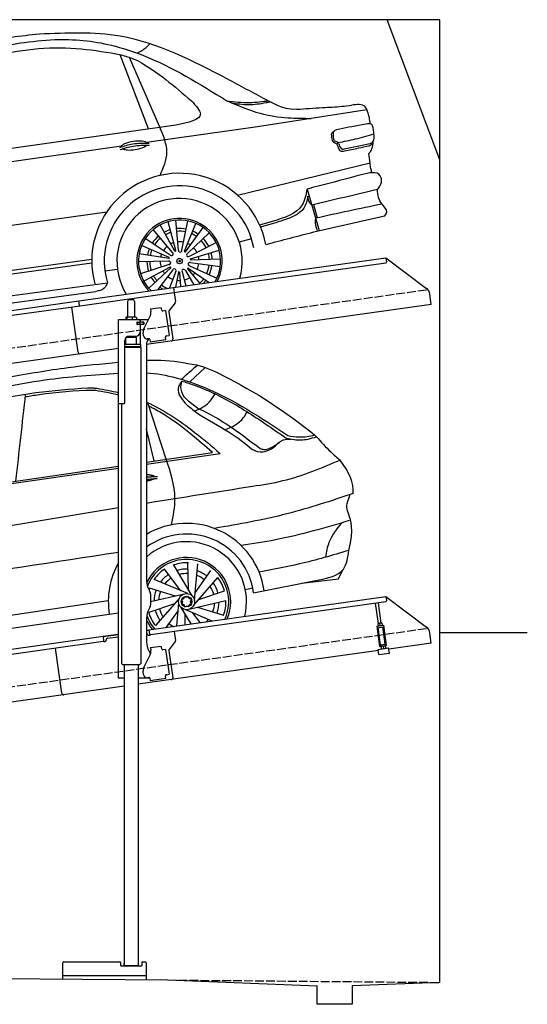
# Model space of a CAD drawing. Extents: x 524 to 6324, y 115 to 5740.
# Tile 3 of 3: x 3424 to 6324, y 115 to 5740. Entities that reach past the tile are written whole.
import ezdxf

# ---------------------------------------------------------------- set-up
doc = ezdxf.new("R2010")
doc.units = 0
doc.header["$LTSCALE"] = 10
doc.header["$MEASUREMENT"] = 0
doc.linetypes.add('GEN3', pattern=[6.25, 5, -1.25])
doc.layers.get('0').update_dxf_attribs({"linetype": 'CONTINUOUS'})
for name, color, linetype in [('3', 6, 'GEN3'), ('CAR', 1, 'CONTINUOUS'), ('SICHTBARE_KANTEN_DIN_', 7, 'CONTINUOUS')]:
    doc.layers.add(name, color=color, linetype=linetype)
doc.layers.add('AM_0', color=7, linetype='CONTINUOUS', lineweight=30)

# ---------------------------------------------------------------- blocks, each defined once
blk = doc.blocks.new('Car 175  EG')
at = {"layer": 'CAR'}
for p, q in [((17942.7, 2925.1), (18029.7, 3007.7)), ((17807.2, 2484.1), (17701.6, 2806.9)), ((17998.3, 2771.1), (17969.5, 2758.7)), ((17738.9, 2474.2), (17694.5, 2655.1)), ((18179.5, 2666.2), (18144.5, 2652.6)), ((17694.5, 2467.7), (18071.6, 2522.7)), ((17694.5, 2456.6), (18114.8, 2517.3)), ((15837.3, 2188.3), (17534.5, 2433.4)), ((15904.4, 2206.8), (17534.5, 2444.4)), ((17890.7, 1732.6), (17797.3, 1856.7)), ((17955.3, 1703.5), (17848.1, 1882.3)), ((17933.5, 1739.9), (17930.9, 1895.1)), ((17968.7, 1678.3), (17987, 1886)), ((17964.7, 1650.1), (18101.6, 1807.4)), ((17972.4, 1720.6), (18061.5, 1847.8)), ((18582, 1775.1), (18790.6, 1800.4)), ((18790.6, 1800.4), (18815.7, 1851.6)), ((18790.6, 1800.4), (18790.6, 1800.4)), ((17860.4, 1701.6), (17711.9, 1747)), ((17929.7, 1716), (17737.9, 1797.6)), ((18258.8, 1739.1), (18301.3, 1749.3)), ((18306.1, 1721.4), (18669.7, 1792.2)), ((17901.7, 1711.1), (17717.5, 1668.7)), ((17881.9, 1690.6), (17744.9, 1533.3)), ((17992.6, 1682.1), (18139.4, 1732.6)), ((18262.9, 1713), (18263.1, 1713.1)), ((17476, 1674.8), (15621.3, 1399.3)), ((17854, 1658.6), (17707.2, 1608.1)), ((17877.9, 1662.4), (17866.4, 1531.8)), ((17891.3, 1637.2), (17947.6, 1543.3)), ((17944.9, 1629.7), (18148.1, 1676.4)), ((17986.2, 1639.2), (18134.7, 1593.7)), ((15569.8, 1327.3), (17534.5, 1606.5)), ((17874.2, 1620.1), (17807.2, 1524.5)), ((17913.1, 1600.9), (17914.1, 1538.6)), ((17916.9, 1624.7), (18068.4, 1560.2)), ((17955.9, 1608.1), (17999.3, 1550.5))]:
    blk.add_line(p, q, dxfattribs=at)
for points in [[(17920.9, 1693.7), (17910, 1697.7), (17905.8, 1686.2)], [(17937.8, 1687.5), (17932, 1699.2), (17920.9, 1693.7)], [(17905.8, 1686.2), (17894.4, 1680.6), (17899.7, 1669.8)], [(17899.7, 1669.8), (17895.5, 1658.4), (17907.5, 1653.9)], [(17907.5, 1653.9), (17913.7, 1641.3), (17925.7, 1647.2)], [(17925.7, 1647.2), (17936.6, 1643.2), (17940.8, 1654.6)], [(17946.4, 1669.9), (17951.1, 1682.6), (17937.8, 1687.5)], [(17940.8, 1654.6), (17951.4, 1659.8), (17946.4, 1669.9)]]:
    blk.add_lwpolyline(points, dxfattribs=at)
for radius in [46.1, 30.3]:
    blk.add_circle((17923.3, 1670.4), radius, dxfattribs=at)
for centre, radius, start, end in [((17923.3, 1670.4), 447.3, 8.0671, 120.7621), ((17923.3, 1670.6), 386.1, 7.5724, 126.344), ((17923.3, 1670.4), 342.3, 345.8099, 131.9522), ((17923.3, 1670.4), 252, 337.145, 154.8531), ((17923.3, 1670.4), 447.3, 150.3599, 189.1903), ((17923.3, 1670.4), 240.7, 335.5176, 158.5341), ((17923.3, 1670.4), 224.9, 124.0717, 145.5368), ((17926.3, 1667.8), 224.9, 88.0717, 109.5368), ((17923.3, 1670.4), 186, 87.4635, 107.1092), ((17923.3, 1670.4), 186, 123.4635, 143.1092), ((17923.3, 1670.4), 160.5, 122.9034, 140.8524), ((17923.3, 1670.4), 160.5, 86.9034, 104.8524), ((17923.3, 1670.4), 160.5, 50.9034, 68.8524), ((17923.3, 1670.4), 186, 51.4635, 71.1092), ((17923.3, 1670.4), 224.9, 16.0717, 37.5368), ((17923.3, 1670.4), 224.9, 160.0717, 162.5691), ((17923.3, 1670.4), 160.5, 14.9034, 32.8524), ((17923.3, 1670.4), 186, 15.4635, 35.1092), ((17923.3, 1670.4), 186, 159.4635, 179.1092), ((17923.3, 1670.4), 160.5, 158.9034, 176.8524), ((17923.3, 1670.4), 160.5, 338.9034, 356.8524), ((17923.3, 1670.4), 186, 339.4635, 359.1092), ((17923.3, 1670.4), 224.9, 340.0717, 1.5368), ((17923.3, 1670.4), 240.7, 199.0232, 220.2006), ((17923.3, 1670.4), 224.9, 196.0717, 217.5368), ((17923.3, 1670.4), 186, 195.4635, 215.1092), ((17923.3, 1670.4), 160.5, 194.9034, 212.8524), ((17923.3, 1670.4), 252, 204.7758, 218.5906), ((17923.3, 1670.4), 186, 231.4635, 231.5763), ((17923.3, 1670.4), 160.5, 230.9034, 242.1976), ((17923.3, 1670.4), 160.5, 314.3716, 320.8524)]:
    blk.add_arc(centre, radius, start, end, dxfattribs=at)
for points, degree, knots in [([(16902.4, 2952.8), (17016.6, 2972.7), (17226.3, 3009.3), (17438, 3029.4), (17534.5, 3037.6)], 3, [0, 0, 0, 0, 347.738814, 638.059887, 638.059887, 638.059887, 638.059887]), ([(17694.5, 3049.3), (17721.9, 3050.5), (17817.8, 3052.9), (17912.6, 3035), (17980.2, 3022.2)], 3, [36.023232, 36.023232, 36.023232, 36.023232, 118.259253, 323.761641, 323.761641, 323.761641, 323.761641]), ([(17980.2, 3022.2), (18034.4, 3009.8), (18273.4, 2897.4), (18490.6, 2755.8), (18654.8, 2622.5)], 3, [0, 0, 0, 0, 159.874644, 787.271793, 787.271793, 787.271793, 787.271793]), ([(15618.2, 2264.7), (15674.3, 2311.2), (15844.4, 2452.1), (16141.1, 2707.5), (16615.8, 2842.2), (17080.9, 2943.8), (17393.7, 2966.3), (17534.5, 2975.9)], 3, [0, 0, 0, 0, 218.844855, 663.888154, 1156.086056, 1672.421782, 2095.069104, 2095.069104, 2095.069104, 2095.069104]), ([(17694.5, 2978.2), (17808.4, 2969.7), (18101.8, 2885.4), (18349.4, 2720.7), (18501.7, 2619.5)], 3, [139.277208, 139.277208, 139.277208, 139.277208, 481.738996, 1029.18941, 1029.18941, 1029.18941, 1029.18941]), ([(15870.3, 2323.5), (15905.1, 2361.8), (16002.8, 2464), (16183.7, 2597.6), (16428.6, 2705), (16716.3, 2804.6), (17034, 2867.2), (17259.6, 2884.4), (17358.3, 2891.9)], 3, [117.352309, 117.352309, 117.352309, 117.352309, 272.540859, 541.806129, 784.156862, 1072.446581, 1454.195977, 1751.061842, 1751.061842, 1751.061842, 1751.061842]), ([(17404.3, 2875.7), (17398, 2875.8), (17289.8, 2877.4), (17155.3, 2862.8), (17028.2, 2843.7), (17002, 2839.5)], 3, [0, 0, 0, 0, 18.992086, 324.700837, 404.11148, 404.11148, 404.11148, 404.11148]), ([(17694.5, 2810.2), (17791.8, 2766.1), (17936.9, 2668.7), (18066.4, 2558.5), (18114.8, 2517.3)], 3, [295.386562, 295.386562, 295.386562, 295.386562, 615.655515, 806.888338, 806.888338, 806.888338, 806.888338]), ([(18071.6, 2522.7), (18029.9, 2558.7), (17939, 2637.2), (17818.8, 2727.3), (17735.2, 2773.2), (17708.3, 2786.4)], 3, [0, 0, 0, 0, 165.293778, 360.516734, 449.744426, 449.744426, 449.744426, 449.744426]), ([(17986.3, 2775.9), (18025.5, 2757.3), (18152.1, 2692.4), (18265.4, 2605.1), (18344.3, 2544.3)], 3, [173.791125, 173.791125, 173.791125, 173.791125, 304.040601, 601.261725, 601.261725, 601.261725, 601.261725]), ([(17694.5, 2233.7), (17895.9, 2266.1), (18156, 2307.4), (18531.3, 2365.3), (18693.2, 2434), (18800.4, 2479.4)], 3, [2383.729371, 2383.729371, 2383.729371, 2383.729371, 2995.204796, 3172.367939, 3519.626933, 3519.626933, 3519.626933, 3519.626933]), ([(17694.5, 2396.5), (17707.3, 2396.3), (17719.7, 2394.8), (17729.9, 2392.3), (17737.5, 2389.1), (17741.6, 2385.6), (17741.8, 2385.4)], 5, [0.3470471, 0.3470471, 0.3470471, 0.3470471, 0.3470471, 0.3470471, 0.500106, 0.5095952, 0.5095952, 0.5095952, 0.5095952, 0.5095952, 0.5095952]), ([(17738.5, 2372.9), (17735.1, 2370.6), (17728.9, 2367.5), (17720.3, 2364.4), (17709.7, 2361.3), (17697.6, 2358.4), (17694.5, 2357.6)], 5, [0.6133618, 0.6133618, 0.6133618, 0.6133618, 0.6133618, 0.6133618, 0.700106, 0.7294819, 0.7294819, 0.7294819, 0.7294819, 0.7294819, 0.7294819]), ([(18850.4, 1962.9), (18879.9, 2086.6), (18846.6, 2177), (18830.3, 2220.4), (18857, 2274.5), (18855.2, 2281.3)], 3, [0, 0, 0, 0, 191.520738, 358.507699, 388.935799, 388.935799, 388.935799, 388.935799]), ([(17534.5, 1951.4), (17167.9, 1895.6), (16474.5, 1790.1), (15779.9, 1692.9), (15452.5, 1647)], 3, [47.181125, 47.181125, 47.181125, 47.181125, 1159.478774, 2151.345069, 2151.345069, 2151.345069, 2151.345069])]:
    blk.add_open_spline(points, degree=degree, knots=knots, dxfattribs=at)
for points in [[(17894.3, 2940.5), (17952.3, 2993.3), (17985.2, 3021)], [(17895.3, 2930.6), (17874.9, 2888.6), (17926.4, 2792.6)], [(17986.3, 2775.9), (17891.7, 2884.9), (17895.3, 2930.6)], [(17895.3, 2930.6), (17963.2, 2908.2), (18197.4, 2798.5), (18415.9, 2657.3), (18494.3, 2604.2)], [(17358.3, 2891.9), (17391, 2891.1), (17411, 2889.5)], [(16948.4, 2359), (17003.8, 2856)], [(17998.3, 2771.1), (18055, 2812.7), (18085.7, 2857.5)], [(17926.4, 2792.6), (17987.2, 2745.9), (18166.7, 2638.9), (18299.4, 2540)], [(18179.5, 2666.2), (18238.4, 2709.2), (18269.7, 2754.5)], [(18432.1, 2564.5), (18458.9, 2585.5), (18476, 2593.9), (18518, 2599.4)], [(18494.3, 2604.2), (18537.2, 2596.4), (18617.1, 2599.2), (18665.1, 2612.6)], [(18501.7, 2619.5), (18565.1, 2610.9), (18654.8, 2622.5)], [(18665.1, 2612.6), (18746.8, 2525.6), (18800.4, 2479.4)], [(18299.4, 2540), (18328.7, 2528.6), (18392.1, 2535.1), (18452.2, 2580.2)], [(18344.3, 2544.3), (18364.4, 2540.1), (18432.1, 2564.5)], [(17837.2, 2109.3), (17856.6, 2260.3), (17807.2, 2484.1)], [(18874.8, 2287.8), (18496.8, 2171.9), (18082.5, 2088.4)], [(18860.3, 2135.2), (18430.9, 2023), (18236.1, 1990.1)], [(18719.2, 1924.7), (18738.6, 2010.9), (18811.1, 2120.7)], [(18850.4, 1962.9), (18568.3, 1885.4), (18337.7, 1838.7)], [(18669.7, 1792.2), (18819.2, 1856.1), (18850.4, 1962.9)]]:
    blk.add_spline(points, degree=3, dxfattribs=at)
for points, degree in [([(17534.5, 2850.5), (17491.6, 2861.2), (17448, 2868.5), (17404.3, 2875.7)], 3), ([(17411, 2889.5), (17452.4, 2882), (17493.8, 2874.4), (17534.5, 2864.7)], 3), ([(18665.1, 2612.6), (18661.7, 2615.9), (18658.2, 2619.2), (18654.8, 2622.5)], 3), ([(18874.8, 2287.8), (18881.8, 2346.7), (18850.4, 2411.4), (18800.4, 2479.4)], 3), ([(17694.5, 2381.8), (17724, 2384.9), (17756.7, 2386)], 2), ([(17694.5, 2367.9), (17723.7, 2371.9), (17755.9, 2374.3)], 2), ([(15344.8, 1838.9), (16073.8, 1963.9), (16802.9, 2088.9), (17534.5, 2207.8)], 3)]:
    blk.add_open_spline(points, degree=degree, dxfattribs=at)
blk = doc.blocks.new('L_Car_OG')
at = {"layer": 'CAR'}
for p, q in [((4529.5, 11441.7), (4367.9, 11864.2)), ((4594.4, 11450.9), (4421.8, 11849.4)), ((5777.8, 11551.7), (5151.6, 11454.4)), ((4686, 11463.9), (2844.5, 11202.6)), ((5151.6, 11454.4), (4518.6, 11364.1)), ((5612.3, 11364.1), (5605.8, 11353.7)), ((4375, 11343.6), (3540.9, 11224.6)), ((5037.9, 11064.1), (5795.8, 11247.3)), ((5435.5, 11098.2), (5504.7, 10860.6)), ((5471.5, 11009.2), (5493.5, 10933.2)), ((2535, 10722.1), (4291.9, 10968.2)), ((4701, 10749.8), (4685.5, 10920)), ((4721, 10748.6), (4754.7, 10916.2)), ((5236.5, 10913.4), (5164.8, 10892.8)), ((4667.3, 10735.9), (4557.3, 10866.7)), ((4680.3, 10744.1), (4596.1, 10892.9)), ((4686, 10746.4), (4642.1, 10911.7)), ((4735.5, 10743.5), (4799.3, 10902.2)), ((4740.9, 10740.5), (4842.7, 10877.9)), ((5241.7, 10901.6), (5170.3, 10880.2)), ((4653.9, 10721.1), (4511.2, 10815)), ((4752.8, 10730.9), (4876.2, 10849.1)), ((5118.8, 10813.5), (5048.3, 10795.5)), ((4647.2, 10707.2), (4490.6, 10775.9)), ((4764.4, 10714.5), (4916.4, 10792.6)), ((4769.4, 10700), (4933.3, 10749)), ((4205.5, 10695.2), (2471.9, 10459)), ((4645.5, 10701.3), (4476.6, 10728.3)), ((4770.4, 10693.9), (4941.3, 10700)), ((4205.6, 10674.5), (2477.9, 10439.3)), ((4352.6, 10637.8), (4280.6, 10628.7)), ((4643.7, 10686), (4472.9, 10681.6)), ((4647, 10666.3), (4484.6, 10613.3)), ((4653.6, 10652.4), (4502.3, 10572.8)), ((4657.2, 10647.4), (4530.8, 10532.2)), ((4668, 10636.5), (4582.7, 10523.6)), ((4740.4, 10632.2), (4788.7, 10551.6)), ((4752.5, 10641.8), (4825.4, 10556.7)), ((4756.6, 10646.4), (4875.5, 10563.8)), ((4764.8, 10659.4), (4920.6, 10589.2)), ((4770.4, 10678.6), (4939.7, 10655.9)), ((4685.5, 10626.8), (4650.5, 10533.2)), ((4700.5, 10623.3), (4683.9, 10536.8)), ((4706.6, 10623), (4712.1, 10540.8)), ((4721.9, 10624.7), (4742.3, 10545)), ((2420.4, 10312.5), (4294.7, 10563.3)), ((2501.1, 10275.9), (4228.5, 10513.1))]:
    blk.add_line(p, q, dxfattribs=at)
for radius in [15.5, 4.32, 4.32, 4.32, 4.32, 2.28]:
    blk.add_circle((4707.3, 10686.5), radius, dxfattribs=at)
for centre, radius, start, end in [((4707.3, 10686.5), 501.9, 10.8925, 194.9053), ((4707.3, 10686.5), 430.6, 10.1874, 196.636), ((4707.3, 10686.5), 358, 344.1091, 211.716), ((4707.3, 10686.5), 244, 331.5447, 224.1638), ((4707.3, 10686.5), 234.5, 329.8072, 225.8825), ((4707.3, 10686.5), 186.6, 106.4784, 118.0105), ((4707.3, 10686.5), 186.6, 78.2674, 95.3724), ((4707.3, 10686.5), 170.9, 78.2347, 95.3857), ((4707.3, 10686.5), 186.6, 55.0498, 66.5819), ((4707.3, 10686.5), 186.6, 129.696, 146.801), ((4707.3, 10686.5), 170.9, 129.6633, 146.8143), ((4707.3, 10686.5), 170.9, 106.6245, 117.8724), ((4707.3, 10686.5), 170.9, 55.1959, 66.4439), ((4707.3, 10686.5), 170.9, 26.8061, 43.9571), ((4707.3, 10686.5), 186.6, 26.8389, 43.9438), ((4707.3, 10686.5), 186.6, 157.907, 169.4391), ((4707.3, 10686.5), 170.9, 158.053, 169.301), ((4707.3, 10686.5), 110.7, 129.4517, 146.9002), ((4707.3, 10686.5), 110.7, 107.5691, 116.9799), ((4682.5, 10746.9), 3.53, 231.9521, 352.707), ((4707.3, 10686.5), 110.7, 78.0231, 95.4717), ((4710.9, 10748), 10.1, 169.6867, 3.5434), ((4707.3, 10686.5), 110.7, 56.1405, 65.5513), ((4707.3, 10686.5), 110.7, 26.5946, 44.0431), ((4707.3, 10686.5), 110.7, 158.9977, 168.4084), ((4644.6, 10704.8), 3.53, 283.3807, 44.1355), ((4661.5, 10727.7), 10.1, 221.1152, 54.972), ((4739, 10743.5), 3.53, 180.5235, 301.2784), ((4757.6, 10722), 10.1, 118.2581, 312.1149), ((4771.6, 10697.3), 3.53, 129.0949, 249.8498), ((4707.3, 10686.5), 110.7, 4.712, 14.1227), ((4707.3, 10686.5), 170.9, 3.7673, 15.0153), ((4707.3, 10686.5), 186.6, 3.6213, 15.1533), ((4707.3, 10686.5), 186.6, 181.1246, 198.2296), ((4707.3, 10686.5), 170.9, 181.0919, 198.2429), ((4707.3, 10686.5), 110.7, 180.8803, 198.3288), ((4646.6, 10676.4), 10.1, 272.5438, 106.4006), ((4654, 10648.9), 3.53, 334.8092, 95.5641), ((4677.3, 10632.7), 10.1, 323.9724, 157.8291), ((4730.7, 10629.6), 10.1, 15.4009, 209.2577), ((4755.8, 10642.9), 3.53, 77.6664, 198.4213), ((4766.4, 10669.3), 10.1, 66.8295, 260.6863), ((4707.3, 10686.5), 110.7, 335.166, 352.6145), ((4707.3, 10686.5), 170.9, 335.3776, 352.5286), ((4707.3, 10686.5), 186.6, 335.4103, 352.5153), ((4707.3, 10686.5), 186.6, 209.3355, 220.8676), ((4707.3, 10686.5), 170.9, 209.4816, 220.7296), ((4707.3, 10686.5), 110.7, 210.4263, 219.837), ((4707.3, 10686.5), 110.7, 232.3089, 249.7574), ((4707.3, 10686.5), 110.7, 261.8548, 271.2656), ((4703.4, 10621.4), 3.53, 26.2378, 146.9927), ((4707.3, 10686.5), 110.7, 283.7374, 301.1859), ((4707.3, 10686.5), 110.7, 313.2834, 322.6941), ((4707.3, 10686.5), 170.9, 312.3388, 323.5867), ((4707.3, 10686.5), 186.6, 317.0251, 323.7248), ((4707.3, 10686.5), 186.6, 232.5532, 238.4898), ((4707.3, 10686.5), 170.9, 232.5204, 245.3864)]:
    blk.add_arc(centre, radius, start, end, dxfattribs=at)
for start_param, end_param in [(3.301598, 6.200586), (0.414691, 2.782634)]:
    blk.add_ellipse((4447.9, 11346.9), major_axis=(-75.2, -10.6), ratio=0.31079, start_param=start_param, end_param=end_param, dxfattribs=at)
for points in [[(2284.5, 11115.6), (2797.9, 11564), (3589.8, 11939.8), (3906.8, 11984.9)], [(3906.8, 11984.9), (4367.3, 11972.9), (4977, 11729), (5199.6, 11610.4)], [(2355.6, 11117.6), (2480.2, 11189.1), (2602.8, 11295.8), (2834.3, 11502), (3199.8, 11723.8), (3494.8, 11861.7), (3797.3, 11932.7)], [(3797.3, 11932.7), (3993.7, 11951.9), (4318.1, 11919.9), (4500.8, 11861.4), (4976.9, 11602.5)], [(4464.4, 11875.4), (4517.2, 11907.8), (4538.9, 11929.2)], [(4345.1, 11869.1), (4116.5, 11899.9), (3629.8, 11851.3), (3524.8, 11821.5)], [(4472.5, 11828), (4421.9, 11849.4), (4345.1, 11869.1)], [(4774.5, 11602), (4826.2, 11527.2), (4686, 11463.9)], [(4976.9, 11602.5), (5106.5, 11592.8), (5217.1, 11603)], [(4976.9, 11602.5), (5167, 11531.3), (5327.6, 11505.3), (5459.1, 11502.2)], [(5002.5, 11591.6), (5100.2, 11580.9), (5201.3, 11592.1), (5230.6, 11597.2)], [(5375.5, 11554.2), (5524.3, 11563.7), (5635.1, 11571.3), (5688.6, 11577.2)], [(5784.8, 11531.8), (5767.9, 11567.9), (5688.6, 11577.2)], [(4595.9, 11175.9), (4634.7, 11307.6), (4594.4, 11450.9)], [(5575.1, 11406), (5577.9, 11416.8), (5593.6, 11431.2)], [(5623.4, 11441.2), (5589, 11426.8), (5587.3, 11384.8)], [(5813.2, 11448.7), (5804.9, 11466.7), (5770.6, 11468.8), (5623.4, 11441.2)], [(5818, 11416.2), (5813.2, 11448.7)], [(5575.1, 11406), (5585.1, 11367.7), (5602, 11358.1), (5611.4, 11341.3)], [(5616.5, 11356.4), (5612.6, 11363.8), (5595.1, 11371.2), (5587.3, 11384.8)], [(5612.3, 11364.1), (5711.3, 11384.7), (5818.3, 11413.6)], [(5796.2, 11357.7), (5811.2, 11367.2), (5818, 11416.2)], [(4365.9, 11336.1), (4440.5, 11356.4), (4534.4, 11361)], [(4367.4, 11323.6), (4442, 11343.9), (4535.8, 11348.5)], [(5611.4, 11341.3), (5625, 11316.8), (5650.2, 11315.8)], [(5616.5, 11356.4), (5628.5, 11332.8), (5637.8, 11326.5), (5647.7, 11327.5)], [(5647.7, 11327.5), (5796.2, 11357.7)], [(5650.2, 11315.8), (5729.7, 11332.8), (5789.7, 11345.8)], [(5789.7, 11345.8), (5802.9, 11352.5), (5811.6, 11361.4)], [(5795.8, 11247.3), (5789.4, 11300.9)], [(5837.2, 11095.4), (5860.8, 11138.2), (5853.4, 11174.2), (5745, 11179.3)], [(5806.1, 11191.5), (5800.3, 11215.2), (5795.8, 11247.3)], [(5435.5, 11098.2), (5407.5, 11007.2), (5236.5, 10913.4)], [(5879, 10944.9), (5891.3, 10968), (5864, 11011.8), (5844.2, 11050), (5837.2, 11095.4)], [(5462, 11007), (5460.6, 11008.2), (5440, 11058.2)], [(5484.2, 10931.1), (5482.5, 10921), (5494.2, 10858)], [(4294.7, 10563.3), (4276.4, 10531.6), (4228.5, 10513.1)]]:
    blk.add_spline(points, degree=3, dxfattribs=at)
for points in [[(4472.5, 11828), (4581.5, 11769), (4678, 11685.5), (4774.5, 11602)], [(5199.6, 11610.4), (5240.2, 11593.1), (5283.8, 11554.8), (5375.5, 11554.2)], [(5837.2, 11095.4), (5712.2, 11065.6), (5587.3, 11035.8), (5462, 11007)], [(5863.5, 11012.5), (5736.9, 10986), (5610.3, 10959.6), (5484.2, 10931.1)]]:
    blk.add_open_spline(points, degree=3, dxfattribs=at)
for points, knots in [([(5796.9, 11470.5), (5795.9, 11477.3), (5792.8, 11499.5), (5792.3, 11508), (5784.8, 11531.8)], [41.419446, 41.419446, 41.419446, 41.419446, 62.026455, 108.525162, 108.525162, 108.525162, 108.525162]), ([(5811.7, 11367.8), (5811.7, 11354.1), (5808.3, 11330.7), (5795.1, 11309.9), (5789.4, 11300.9)], [60.096867, 60.096867, 60.096867, 60.096867, 101.297993, 132.756302, 132.756302, 132.756302, 132.756302]), ([(5745, 11179.3), (5662.8, 11157.4), (5559.8, 11130), (5456.5, 11103.5), (5435.5, 11098.2)], [0, 0, 0, 0, 254.946556, 319.891327, 319.891327, 319.891327, 319.891327]), ([(5440, 11058.2), (5435.4, 11033), (5419.1, 10964), (5323.4, 10925.4), (5261.3, 10907.3), (5241.7, 10901.6)], [14.810818, 14.810818, 14.810818, 14.810818, 88.230203, 222.775432, 285.298582, 285.298582, 285.298582, 285.298582]), ([(5203.3, 10782), (5293.6, 10806.6), (5517.5, 10866.5), (5744, 10915.6), (5879, 10944.9)], [72.946774, 72.946774, 72.946774, 72.946774, 353.655126, 768.077039, 768.077039, 768.077039, 768.077039])]:
    blk.add_open_spline(points, degree=3, knots=knots, dxfattribs=at)

msp = doc.modelspace()

# ---------------------------------------------------------------- linework, layer by layer
for p, q in [((5824.1, 5740), (524.1, 5740)), ((5824.1, 4940), (5524.1, 5740)), ((5824.1, 240), (5824.1, 5740)), ((4302.6, 4209.4), (5515.7, 4379.9)), ((5514.9, 4349.5), (4303.8, 4179.3)), ((5515.7, 4379.9), (5519.2, 4355.1)), ((5515.7, 4379.9), (5747.6, 4205.1)), ((3762.8, 4134.5), (4302.5, 4210.4)), ((4303.8, 4179.3), (3770.1, 4104.3)), ((4302.5, 4210.4), (4306.8, 4179.7)), ((4306.8, 4179.7), (4313.9, 4129.3)), ((5775.3, 4113.4), (5767.1, 4172.1)), ((1284.1, 3785.2), (3762.9, 4133.6)), ((3766.7, 4106.8), (3762.8, 4134.5)), ((4040.8, 4130.6), (4040.8, 4040.6)), ((4050.8, 4140.6), (4070.8, 4140.6)), ((4080.8, 4130.6), (4080.8, 4040.6)), ((5775.3, 4113.4), (4148.8, 3884.8)), ((4312, 4121.9), (4278.6, 4077.7)), ((3770.1, 4104.3), (1284.1, 3754.9)), ((3758.7, 3840.1), (3722.5, 4097.6)), ((4170.7, 4087.9), (4233.1, 4096.6)), ((4170.7, 4087.9), (4173, 4072)), ((4173.6, 4067.8), (4173, 4072)), ((4235.4, 4080.8), (4233.1, 4096.6)), ((4235.4, 4080.8), (4235.5, 4079.8)), ((4241.1, 4075.6), (4242.1, 4075.7)), ((4258, 4077.9), (4242.1, 4075.7)), ((4258, 4077.9), (4278, 3935.3)), ((4276.7, 4070.3), (4298.4, 3916)), ((3988.8, 4027.6), (4160.2, 4027.6)), ((3988.8, 3547.6), (3988.8, 4027.6)), ((4030.9, 4038.2), (4030.9, 4027.6)), ((4051.6, 4040.6), (4033.6, 4040.6)), ((4036.6, 4038.2), (4036.6, 4027.6)), ((4078.6, 4040.6), (4051.6, 4040.6)), ((4066.5, 4038.2), (4066.5, 4027.6)), ((4088.3, 4040.6), (4078.6, 4040.6)), ((4090.7, 4038.2), (4090.7, 4027.6)), ((4097.5, 4011.6), (4093.8, 4011.6)), ((4131.8, 3999.6), (4093.9, 3999.6)), ((4094.8, 4001.8), (4094.8, 4009)), ((4097.5, 4011.6), (4109.8, 4011.6)), ((4109.8, 3999.1), (4097.5, 3999.1)), ((4097.8, 4011.6), (4097.8, 3999.6)), ((4111.8, 4011.6), (4109.8, 4011.6)), ((4111.8, 4011.6), (4112.8, 4011.6)), ((4112.8, 4017.6), (4112.8, 4014.6)), ((4113.5, 4011.6), (4112.8, 4011.6)), ((4112.8, 3999.6), (4112.8, 4011.6)), ((4112.8, 3996.1), (4112.8, 3957.6)), ((4131.1, 4011.6), (4113.5, 4011.6)), ((4113.8, 4012.1), (4113.8, 4027.6)), ((4132.8, 4012.1), (4113.8, 4012.1)), ((4113.8, 3884.7), (4113.8, 3999.1)), ((4132.8, 3999.1), (4113.8, 3999.1)), ((4131.1, 4011.6), (4131.8, 4011.6)), ((4131.8, 3999.6), (4131.8, 4011.6)), ((4132.6, 3973.5), (4170.1, 4047.1)), ((4133.8, 4011.1), (4133.8, 4000.1)), ((4131.9, 3933), (4129.1, 3952.8)), ((4024.8, 3550.6), (4024.8, 3907.6)), ((4115.8, 3884.6), (4024.8, 3884.6)), ((4090.8, 3924.6), (4030.8, 3923.9)), ((4030.8, 3884.7), (4030.8, 3923.9)), ((4042.8, 3924), (4042.8, 3931.6)), ((4049.8, 3932.6), (4087.8, 3932.6)), ((4078.8, 3924.5), (4078.8, 3932.6)), ((4090.8, 3884.6), (4090.8, 3924.6)), ((4115.8, 3871.4), (4115.8, 3884.6)), ((4148.8, 3892.6), (4148.8, 2534.3)), ((4162.4, 3917.1), (4154.5, 3915.9)), ((4168.1, 3912.8), (4170.2, 3897.9)), ((4259.3, 3910.5), (4170.2, 3897.9)), ((4256.9, 3927.3), (4257.1, 3926.3)), ((4259.3, 3910.5), (4257.1, 3926.3)), ((4262.2, 3933.1), (4261.2, 3933)), ((4262.2, 3933.1), (4278, 3935.3)), ((3988.8, 3862.4), (1284.1, 3482.2)), ((4115.8, 3871.4), (4024.8, 3871.4)), ((4112.8, 3869.6), (4024.8, 3869.6)), ((4115.8, 3867.9), (4024.8, 3867.9)), ((4112.8, 3869.6), (4115.8, 3871.4)), ((4112.8, 3869.6), (4115.8, 3867.9)), ((4113.8, 3869.1), (4113.8, 3870.2)), ((4115.8, 3867.9), (4115.9, 2061.6)), ((3988.8, 1977.6), (3988.8, 3547.6)), ((3988.8, 3547.6), (4021.8, 3547.6)), ((4005.8, 3547.6), (4005.9, 2061.6)), ((4162.2, 2484.3), (4168.5, 2473.4)), ((4148.8, 2252.8), (5515.7, 2444.9)), ((4171.8, 2460.9), (4171.8, 2394.3)), ((5516.8, 2437), (5515.7, 2444.9)), ((5515.7, 2444.9), (5747.6, 2270.1)), ((5516.8, 2437), (5519.2, 2420.1)), ((4168.5, 2381.8), (4162.2, 2371)), ((5514.9, 2414.5), (4173.1, 2225.9)), ((5473.7, 2290.9), (5457.5, 2406.4)), ((5489.6, 2293.1), (5473.3, 2408.6)), ((4148.8, 2321), (4148.8, 2184.7)), ((4164.5, 2251), (4148.8, 2248.8)), ((4167.5, 2230.2), (4164, 2254.9)), ((5463.9, 2274.5), (5503.5, 2280.1)), ((5463.9, 2274.5), (5480.2, 2158.7)), ((5465, 2266.6), (5504.6, 2272.2)), ((5470.5, 2290.4), (5469.8, 2289.9)), ((5469.8, 2289.9), (5471.8, 2276.1)), ((5492.8, 2293.5), (5470.5, 2290.4)), ((5485.4, 2168.5), (5471.5, 2267.5)), ((5472.6, 2275.7), (5471.8, 2276.1)), ((5483.5, 2278.8), (5481.9, 2290.5)), ((5492.8, 2293.5), (5493.6, 2293.2)), ((5493.6, 2293.2), (5495.5, 2279.4)), ((5494.8, 2278.9), (5495.5, 2279.4)), ((5512.1, 2172.2), (5498.1, 2271.3)), ((5519.8, 2164.2), (5503.5, 2280.1)), ((1284.1, 1850.2), (3901.6, 2218)), ((3901.6, 2218), (3988.8, 2230.3)), ((3901.6, 2218), (3902.7, 2210.1)), ((3988.8, 2226.3), (3902.1, 2214.1)), ((3905, 2193.3), (3902.7, 2210.1)), ((3917.6, 2194), (3917.4, 2195)), ((3925.9, 2206.3), (3988.8, 2215.2)), ((4155.1, 2228.4), (4155.2, 2227.4)), ((4160.9, 2223.2), (4165.8, 2223.9)), ((4306.8, 2244.7), (4313.9, 2194.3)), ((5775.3, 2178.4), (5767.1, 2237.1)), ((5824.1, 2240), (6324.1, 2240)), ((3900.8, 2187.6), (1284.1, 1819.9)), ((3664.6, 1891.9), (3628.5, 2149.4)), ((3664.6, 1891.9), (3628.5, 2149.4)), ((3908.3, 2187.7), (3913.3, 2188.4)), ((4170.7, 2152.9), (4233.1, 2161.6)), ((4170.7, 2152.9), (4173, 2137)), ((4235.4, 2145.8), (4233.1, 2161.6)), ((4235.4, 2145.8), (4235.5, 2144.8)), ((4241.1, 2140.6), (4242.1, 2140.7)), ((4258, 2142.9), (4242.1, 2140.7)), ((4258, 2142.9), (4278, 2000.3)), ((4312, 2186.9), (4278.6, 2142.7)), ((5472.3, 2142.6), (5531.8, 2151)), ((5476.5, 2112.9), (5472.3, 2142.6)), ((5479.1, 2166.6), (5518.7, 2172.2)), ((5480.2, 2158.7), (5519.8, 2164.2)), ((5485.4, 2168.5), (5512.1, 2172.2)), ((5488.8, 2159.9), (5488.2, 2159.4)), ((5488.2, 2159.4), (5490.1, 2145.6)), ((5490.9, 2145.2), (5490.1, 2145.6)), ((5491, 2168.3), (5490.8, 2169.3)), ((5500.2, 2160), (5501.8, 2148.3)), ((5506.8, 2170.5), (5506.7, 2171.5)), ((5511.1, 2163), (5511.9, 2162.7)), ((5511.9, 2162.7), (5513.9, 2148.9)), ((5513.2, 2148.4), (5513.9, 2148.9)), ((5535.9, 2121.3), (5531.8, 2151)), ((5775.3, 2178.4), (5532.7, 2144.3)), ((4132.6, 2038.5), (4170.1, 2112.1)), ((4162.2, 2134.7), (4172.2, 2117.3)), ((4173.6, 2132.8), (4173, 2137)), ((4276.7, 2135.3), (4298.4, 1981)), ((5473.3, 2136), (4289.9, 1969.7)), ((5476.5, 2112.9), (5535.9, 2121.3)), ((4012.9, 2054.6), (4005.9, 2061.6)), ((4108.9, 2054.6), (4012.9, 2054.6)), ((4020.9, 2054.6), (4021, 338.6)), ((4100.9, 2054.6), (4101, 338.7)), ((4108.9, 2054.6), (4115.9, 2061.6)), ((4020.9, 1977.6), (3988.8, 1977.6)), ((4168.1, 1977.6), (4100.9, 1977.6)), ((4289.9, 1969.7), (4100.9, 1943.1)), ((4131.9, 1998), (4129.1, 2017.8)), ((4162.4, 1982.1), (4154.5, 1980.9)), ((4168.1, 1977.8), (4170.2, 1962.9)), ((4259.3, 1975.5), (4170.2, 1962.9)), ((4256.9, 1992.3), (4257.1, 1991.3)), ((4259.3, 1975.5), (4257.1, 1991.3)), ((4262.2, 1998.1), (4261.2, 1998)), ((4262.2, 1998.1), (4278, 2000.3)), ((4020.9, 1931.9), (1284.1, 1547.2)), ((3671, 259.7), (3671, 352.6)), ((3676, 357.6), (3996, 357.6)), ((4001, 337.6), (4001, 352.6)), ((4021, 338.6), (4021, 349.6)), ((4022, 337.6), (4021, 338.6)), ((4022, 337.6), (4100, 337.6)), ((4035, 337.6), (4035, 332.6)), ((4087, 337.6), (4087, 332.6)), ((4100, 337.6), (4101, 338.7)), ((4121, 352.6), (4121, 337.6)), ((4126, 357.6), (4141, 357.6)), ((4146, 352.6), (4146, 255.2)), ((524.1, 290), (4269.1, 254)), ((4116, 332.6), (4006, 332.6)), ((4146, 277.6), (3671, 277.6)), ((4269.1, 254), (5124.1, 219.9)), ((5824.1, 240), (5323.6, 219.9)), ((5124.1, 115), (5124.1, 219.9)), ((5323.6, 219.9), (5324.1, 115)), ((5324.1, 115), (5124.1, 115))]:
    msp.add_line(p, q)
for points in [[(4168.1, 3912.8, 0), (4168.1, 3912.8, 0), (4168.1, 3912.8, 0), (4168.1, 3912.8, 0), (4168.1, 3912.8, 0), (4168.1, 3912.8, 0), (4168.1, 3912.8, 0), (4168.1, 3912.9, 0), (4168.1, 3912.9, 0), (4168.1, 3912.9, 0), (4168.1, 3912.9, 0), (4168.1, 3912.9, 0), (4168.1, 3912.9, 0), (4168.1, 3912.9, 0), (4168.1, 3912.9, 0), (4168.1, 3912.9, 0), (4168.1, 3912.9, 0), (4168.1, 3912.9, 0), (4168.1, 3912.9, 0), (4168.1, 3912.9, 0), (4168.1, 3913, 0), (4168.1, 3913, 0), (4168.1, 3913, 0), (4168.1, 3913, 0), (4168.1, 3913, 0), (4168.1, 3913, 0), (4168.1, 3913, 0), (4168.1, 3913, 0), (4168.1, 3913, 0), (4168.1, 3913, 0), (4168.1, 3913, 0), (4168, 3913, 0), (4168, 3913, 0), (4168, 3913.1, 0), (4168, 3913.1, 0), (4168, 3913.1, 0), (4168, 3913.1, 0), (4168, 3913.1, 0), (4168, 3913.1, 0), (4168, 3913.1, 0), (4168, 3913.1, 0), (4168, 3913.1, 0), (4168, 3913.1, 0), (4168, 3913.1, 0), (4168, 3913.1, 0), (4168, 3913.1, 0), (4168, 3913.2, 0), (4168, 3913.2, 0), (4168, 3913.2, 0), (4168, 3913.2, 0), (4168, 3913.2, 0), (4168, 3913.2, 0), (4168, 3913.2, 0), (4168, 3913.2, 0), (4168, 3913.2, 0), (4168, 3913.2, 0), (4168, 3913.2, 0), (4168, 3913.2, 0), (4168, 3913.2, 0), (4168, 3913.3, 0), (4168, 3913.3, 0), (4168, 3913.3, 0), (4168, 3913.3, 0), (4168, 3913.3, 0), (4168, 3913.3, 0), (4168, 3913.3, 0), (4168, 3913.3, 0), (4168, 3913.3, 0), (4168, 3913.3, 0), (4168, 3913.3, 0), (4168, 3913.3, 0), (4168, 3913.3, 0), (4168, 3913.4, 0), (4168, 3913.4, 0), (4168, 3913.4, 0), (4168, 3913.4, 0), (4168, 3913.4, 0), (4168, 3913.4, 0), (4168, 3913.4, 0), (4168, 3913.4, 0), (4168, 3913.4, 0), (4168, 3913.4, 0), (4168, 3913.4, 0), (4168, 3913.4, 0), (4168, 3913.4, 0), (4168, 3913.5, 0), (4167.9, 3913.5, 0), (4167.9, 3913.5, 0), (4167.9, 3913.5, 0), (4167.9, 3913.5, 0), (4167.9, 3913.5, 0), (4167.9, 3913.5, 0), (4167.9, 3913.5, 0), (4167.9, 3913.5, 0), (4167.9, 3913.5, 0), (4167.9, 3913.5, 0), (4167.9, 3913.5, 0), (4167.9, 3913.5, 0), (4167.9, 3913.6, 0), (4167.9, 3913.6, 0), (4167.9, 3913.6, 0), (4167.9, 3913.6, 0), (4167.9, 3913.6, 0), (4167.9, 3913.6, 0), (4167.9, 3913.6, 0), (4167.9, 3913.6, 0), (4167.9, 3913.6, 0), (4167.9, 3913.6, 0), (4167.9, 3913.6, 0), (4167.9, 3913.6, 0), (4167.9, 3913.6, 0), (4167.9, 3913.7, 0), (4167.9, 3913.7, 0), (4167.9, 3913.7, 0), (4167.9, 3913.7, 0), (4167.9, 3913.7, 0), (4167.9, 3913.7, 0), (4167.9, 3913.7, 0), (4167.9, 3913.7, 0), (4167.9, 3913.7, 0), (4167.9, 3913.7, 0), (4167.9, 3913.7, 0), (4167.9, 3913.7, 0), (4167.9, 3913.7, 0), (4167.9, 3913.8, 0), (4167.9, 3913.8, 0), (4167.9, 3913.8, 0), (4167.8, 3913.8, 0)], [(4168.1, 1977.8, 0), (4168.1, 1977.8, 0), (4168.1, 1977.8, 0), (4168.1, 1977.8, 0), (4168.1, 1977.8, 0), (4168.1, 1977.8, 0), (4168.1, 1977.8, 0), (4168.1, 1977.9, 0), (4168.1, 1977.9, 0), (4168.1, 1977.9, 0), (4168.1, 1977.9, 0), (4168.1, 1977.9, 0), (4168.1, 1977.9, 0), (4168.1, 1977.9, 0), (4168.1, 1977.9, 0), (4168.1, 1977.9, 0), (4168.1, 1977.9, 0), (4168.1, 1977.9, 0), (4168.1, 1977.9, 0), (4168.1, 1977.9, 0), (4168.1, 1978, 0), (4168.1, 1978, 0), (4168.1, 1978, 0), (4168.1, 1978, 0), (4168.1, 1978, 0), (4168.1, 1978, 0), (4168.1, 1978, 0), (4168.1, 1978, 0), (4168.1, 1978, 0), (4168.1, 1978, 0), (4168.1, 1978, 0), (4168, 1978, 0), (4168, 1978, 0), (4168, 1978.1, 0), (4168, 1978.1, 0), (4168, 1978.1, 0), (4168, 1978.1, 0), (4168, 1978.1, 0), (4168, 1978.1, 0), (4168, 1978.1, 0), (4168, 1978.1, 0), (4168, 1978.1, 0), (4168, 1978.1, 0), (4168, 1978.1, 0), (4168, 1978.1, 0), (4168, 1978.1, 0), (4168, 1978.2, 0), (4168, 1978.2, 0), (4168, 1978.2, 0), (4168, 1978.2, 0), (4168, 1978.2, 0), (4168, 1978.2, 0), (4168, 1978.2, 0), (4168, 1978.2, 0), (4168, 1978.2, 0), (4168, 1978.2, 0), (4168, 1978.2, 0), (4168, 1978.2, 0), (4168, 1978.2, 0), (4168, 1978.3, 0), (4168, 1978.3, 0), (4168, 1978.3, 0), (4168, 1978.3, 0), (4168, 1978.3, 0), (4168, 1978.3, 0), (4168, 1978.3, 0), (4168, 1978.3, 0), (4168, 1978.3, 0), (4168, 1978.3, 0), (4168, 1978.3, 0), (4168, 1978.3, 0), (4168, 1978.3, 0), (4168, 1978.4, 0), (4168, 1978.4, 0), (4168, 1978.4, 0), (4168, 1978.4, 0), (4168, 1978.4, 0), (4168, 1978.4, 0), (4168, 1978.4, 0), (4168, 1978.4, 0), (4168, 1978.4, 0), (4168, 1978.4, 0), (4168, 1978.4, 0), (4168, 1978.4, 0), (4168, 1978.4, 0), (4168, 1978.5, 0), (4167.9, 1978.5, 0), (4167.9, 1978.5, 0), (4167.9, 1978.5, 0), (4167.9, 1978.5, 0), (4167.9, 1978.5, 0), (4167.9, 1978.5, 0), (4167.9, 1978.5, 0), (4167.9, 1978.5, 0), (4167.9, 1978.5, 0), (4167.9, 1978.5, 0), (4167.9, 1978.5, 0), (4167.9, 1978.5, 0), (4167.9, 1978.6, 0), (4167.9, 1978.6, 0), (4167.9, 1978.6, 0), (4167.9, 1978.6, 0), (4167.9, 1978.6, 0), (4167.9, 1978.6, 0), (4167.9, 1978.6, 0), (4167.9, 1978.6, 0), (4167.9, 1978.6, 0), (4167.9, 1978.6, 0), (4167.9, 1978.6, 0), (4167.9, 1978.6, 0), (4167.9, 1978.6, 0), (4167.9, 1978.7, 0), (4167.9, 1978.7, 0), (4167.9, 1978.7, 0), (4167.9, 1978.7, 0), (4167.9, 1978.7, 0), (4167.9, 1978.7, 0), (4167.9, 1978.7, 0), (4167.9, 1978.7, 0), (4167.9, 1978.7, 0), (4167.9, 1978.7, 0), (4167.9, 1978.7, 0), (4167.9, 1978.7, 0), (4167.9, 1978.7, 0), (4167.9, 1978.8, 0), (4167.9, 1978.8, 0), (4167.9, 1978.8, 0), (4167.8, 1978.8, 0)]]:
    msp.add_polyline3d(points)
for centre, radius, start, end in [((5514.2, 4354.4), 5, 278, 8), ((5717.5, 4165.2), 50, 8, 53), ((4050.8, 4130.6), 10, 90, 180), ((4070.8, 4130.6), 10, 0, 90), ((4304, 4127.9), 10, 323, 8), ((4138.9, 4063), 35, 333, 8), ((4240.5, 4080.5), 5, 188, 278), ((4286.6, 4071.7), 10, 143, 188), ((4039.3, 4033.1), 9.81, 138.3564, 148.753), ((4034.1, 4037.9), 2.75, 100.7661, 142.4343), ((4033.7, 4038.5), 2.09, 44.8448, 91.5619), ((4029.6, 4034.1), 8.11, 30.3376, 47.0532), ((4051.5, 3993.3), 47.4, 71.4743, 108.3354), ((4078.6, 4009.3), 31.3, 67.162, 112.72), ((4085.3, 4035.2), 6.2, 28.4134, 60.7068), ((4094.8, 4011.6), 1, 48.5904, 221.4096), ((4094.8, 3999.1), 1, 138.5904, 311.4096), ((4091.8, 4009), 3, 0, 41.4096), ((4091.8, 4001.8), 3, 318.5904, 0), ((4097.5, 4014.6), 3, 228.5904, 270), ((4097.5, 3996.1), 3, 90, 131.4096), ((4102.8, 4017.6), 10, 0, 90), ((4109.8, 4014.6), 3, 270, 0), ((4109.8, 3996.1), 3, 0, 90), ((4132.8, 4011.1), 1, 0, 90), ((4132.8, 4000.1), 1, 270, 0), ((4087.8, 3957.6), 25, 270, 0), ((4163.8, 3957.6), 35, 153, 188), ((4049.8, 3907.6), 25, 90, 180), ((4151.7, 3935.7), 20, 188, 278), ((4173.8, 3892.6), 25, 108.6472, 180), ((4163.1, 3912.1), 5, 19.537, 98), ((4261.9, 3928), 5, 98, 188), ((4288.5, 3914.6), 10, 278, 8), ((3768.6, 3841.5), 10, 188, 278), ((4021.8, 3550.6), 3, 270, 0), ((4248.8, 2534.3), 100, 180, 210), ((4146.8, 2460.9), 25, 0, 30), ((5514.2, 2419.4), 5, 278, 8), ((4248.8, 2321), 100, 150, 180), ((4146.8, 2394.3), 25, 330, 0), ((5478.2, 2273.5), 17.4, 77.7758, 118.2123), ((5475.3, 2294), 17.3, 257.7374, 298.2906), ((5490.1, 2275.1), 17.4, 77.8275, 118.1868), ((5487.2, 2295.8), 17.4, 257.806, 298.1683), ((5717.5, 2230.2), 50, 8, 53), ((3912.6, 2193.3), 5, 278, 8), ((3927.3, 2196.4), 10, 98, 188), ((4145.2, 2227), 10, 8, 68.7289), ((4160.2, 2228.1), 5, 188, 278), ((4165.1, 2228.8), 5, 278, 334.7633), ((4172.4, 2230.9), 5, 188, 278), ((4304, 2192.9), 10, 323, 8), ((3900.1, 2192.6), 5, 278, 8), ((3907.7, 2192.6), 5, 221.2367, 278), ((4248.8, 2184.7), 100, 180, 210), ((4240.5, 2145.5), 5, 188, 278), ((4286.6, 2136.7), 10, 143, 188), ((5496.5, 2143), 17.4, 77.7758, 118.2123), ((5493.6, 2163.5), 17.3, 257.7374, 298.2906), ((5508.4, 2144.6), 17.4, 77.8275, 118.1868), ((5505.5, 2165.3), 17.4, 257.806, 298.1683), ((4138.9, 2128), 35, 333, 8), ((4165.9, 2364.2), 321, 254.6793, 254.6861), ((4163.8, 2022.6), 35, 153, 188), ((4151.7, 2000.7), 20, 188, 278), ((4163.1, 1977.1), 5, 19.537, 98), ((4261.9, 1993), 5, 98, 188), ((4288.5, 1979.6), 10, 278, 8), ((3674.5, 1893.3), 10, 188, 278), ((3674.5, 1893.3), 10, 188, 278), ((3676, 352.6), 5, 90, 180), ((3996, 352.6), 5, 0, 90), ((4006, 337.6), 5, 180, 270), ((4116, 337.6), 5, 270, 0), ((4126, 352.6), 5, 90, 180), ((4141, 352.6), 5, 0, 90)]:
    msp.add_arc(centre, radius, start, end)
at = {"layer": '3'}
for p, q in [((747.5, 3494.7), (5754.9, 4198.4)), ((747.5, 1559.7), (5754.9, 2263.4)), ((4269.1, 254), (5824.1, 240))]:
    msp.add_line(p, q, dxfattribs=at)
at = {"layer": 'SICHTBARE_KANTEN_DIN_'}
msp.add_arc((3769.6, 4107.2), 3, 188, 278, dxfattribs=at)

# ---------------------------------------------------------------- block references
at = {"layer": 'AM_0'}
for name, p in [('L_Car_OG', (-369.8, -6325.8)), ('Car 175  EG', (-13545.7, 745.1))]:
    msp.add_blockref(name, p, dxfattribs=at)

doc.saveas('drawing.dxf')
